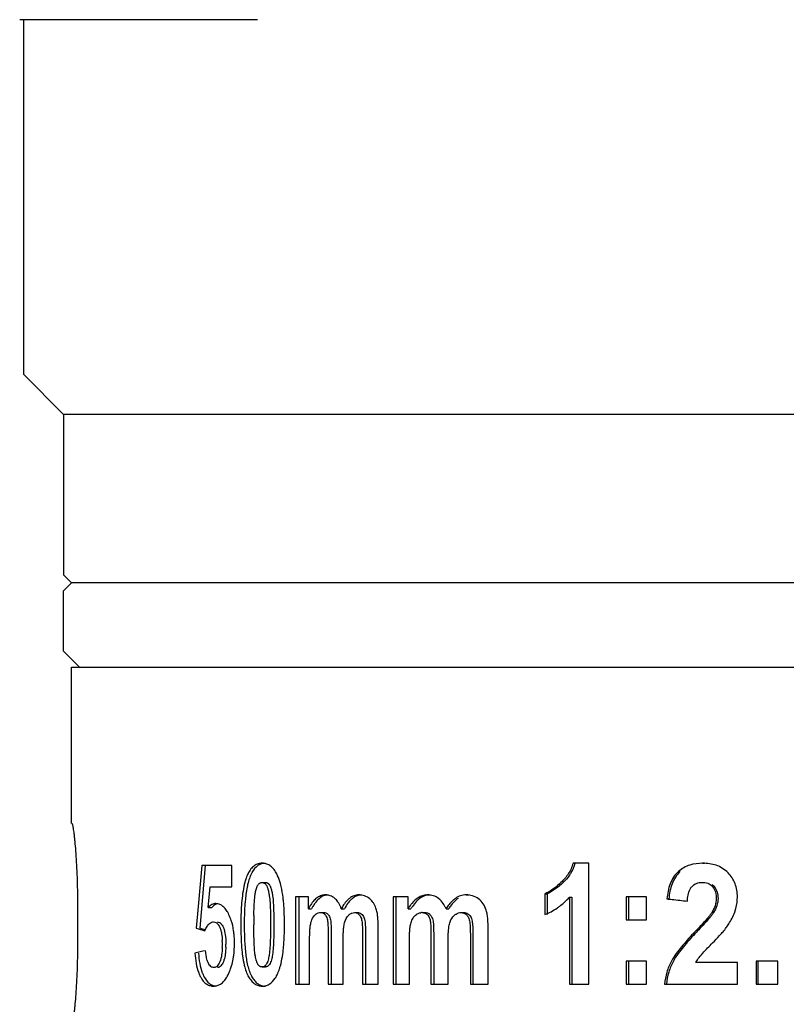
# Model space of a CAD drawing. Header units: millimetres. Extents: x 95 to 411, y 76 to 294.
# Tile 3 of 7: x 110 to 139, y 181 to 218. Entities that reach past the tile are written whole.
import ezdxf

# ---------------------------------------------------------------- set-up
doc = ezdxf.new("R2010")
doc.units = ezdxf.units.MM
doc.header["$LTSCALE"] = 23.1
doc.layers.add('C7122G-0JG_PBL1', color=7, linetype='CONTINUOUS')

msp = doc.modelspace()

# ---------------------------------------------------------------- linework, layer by layer
at = {"layer": 'C7122G-0JG_PBL1', "color": 7, "linetype": 'Continuous'}
for p, q in [((119.1526, 217.86395), (110.26205, 217.86395)), ((110.40104, 217.86395), (110.40104, 204.60303)), ((110.40104, 204.60303), (111.90104, 203.10303)), ((197.40104, 203.10303), (111.90104, 203.10303)), ((111.90104, 203.10303), (111.90104, 197.10303)), ((111.90104, 197.10303), (112.20104, 196.80303)), ((111.90104, 196.50303), (112.20104, 196.80303)), ((197.10104, 196.80303), (112.20104, 196.80303)), ((111.90104, 194.25303), (111.90104, 196.50303)), ((112.50104, 193.65303), (111.90104, 194.25303)), ((112.20104, 187.80303), (112.20104, 193.65303)), ((112.20107, 193.65303), (197.07634, 193.65303)), ((119.32392, 186.32145), (119.44875, 186.32145)), ((131.53739, 186.32145), (130.94954, 186.32145)), ((131.53739, 181.80303), (131.53739, 186.32145)), ((135.79373, 186.32145), (135.86036, 186.32145)), ((117.06617, 186.24164), (116.93117, 184.70325)), ((117.19898, 186.24164), (116.99489, 183.89955)), ((118.18811, 186.24164), (117.06617, 186.24164)), ((118.18811, 185.43434), (118.18811, 186.24164)), ((119.32392, 185.60624), (119.44875, 185.60624)), ((135.77435, 185.60624), (135.84105, 185.60624)), ((117.35503, 185.17957), (117.3767, 185.43434)), ((117.3767, 185.43434), (118.18811, 185.43434)), ((117.31182, 184.67002), (117.35503, 185.17957)), ((121.05777, 185.06292), (120.57439, 185.06292)), ((120.57439, 185.06292), (120.57439, 181.80303)), ((120.6948, 185.06292), (120.6948, 181.80303)), ((121.05777, 184.61783), (121.05777, 185.06292)), ((121.6929, 185.13659), (121.80936, 185.13659)), ((122.94198, 185.13659), (123.05402, 185.13659)), ((124.78333, 185.06292), (124.21985, 185.06292)), ((124.21985, 185.06292), (124.21985, 181.80303)), ((124.32738, 185.06292), (124.32738, 181.80303)), ((124.78333, 184.61783), (124.78333, 185.06292)), ((125.5189, 185.13659), (125.62184, 185.13659)), ((126.95125, 185.13659), (127.04913, 185.13659)), ((129.8939, 185.18263), (129.98138, 185.18263)), ((129.8939, 185.18263), (129.8939, 184.39989)), ((129.98138, 185.18263), (129.98138, 184.39989)), ((130.81381, 185.05371), (130.89805, 185.05371)), ((130.81381, 185.05371), (130.81381, 181.80303)), ((130.89805, 185.05371), (130.89805, 181.80303)), ((133.68963, 185.06292), (132.93885, 185.06292)), ((132.93885, 185.06292), (132.93885, 184.20037)), ((133.01557, 185.06292), (133.01557, 184.20037)), ((133.68963, 184.20037), (133.68963, 185.06292)), ((134.45735, 184.98925), (134.5287, 184.98925)), ((112.43491, 183.30303), (112.43491, 184.80303)), ((116.93117, 184.70325), (116.86136, 183.89955)), ((117.31182, 184.67002), (117.44376, 184.67002)), ((121.05777, 184.61783), (121.17648, 184.61783)), ((121.50864, 184.47663), (121.62575, 184.47663)), ((122.28508, 184.61783), (122.39945, 184.61783)), ((122.77405, 184.47663), (122.88668, 184.47663)), ((124.78333, 184.61783), (124.88887, 184.61783)), ((125.30604, 184.47663), (125.40973, 184.47663)), ((126.2002, 184.61783), (126.30074, 184.61783)), ((126.7597, 184.47663), (126.85825, 184.47663)), ((132.93885, 184.20037), (133.68963, 184.20037)), ((123.66718, 181.80303), (123.66718, 183.88727)), ((127.77508, 181.80303), (127.77508, 183.88727)), ((121.09939, 181.80303), (121.09939, 183.38693)), ((121.79442, 183.58952), (121.79442, 181.80303)), ((121.91053, 183.58952), (121.91053, 181.80303)), ((122.35117, 181.80303), (122.35117, 183.36851)), ((123.08003, 183.66626), (123.08003, 181.80303)), ((123.19159, 183.66626), (123.19159, 181.80303)), ((124.83169, 181.80303), (124.83169, 183.38693)), ((125.63601, 183.58952), (125.63601, 181.80303)), ((125.73853, 183.58952), (125.73853, 181.80303)), ((126.27598, 181.80303), (126.27598, 183.36851)), ((127.10849, 183.66626), (127.10849, 181.80303)), ((127.20582, 183.66626), (127.20582, 181.80303)), ((133.68963, 182.66558), (132.93885, 182.66558)), ((132.93885, 182.66558), (132.93885, 181.80303)), ((133.01557, 182.66558), (133.01557, 181.80303)), ((133.68963, 181.80303), (133.68963, 182.66558)), ((138.59883, 182.66558), (137.79824, 182.66558)), ((137.79824, 182.66558), (137.79824, 181.80303)), ((137.85779, 182.66558), (137.85779, 181.80303)), ((138.59883, 181.80303), (138.59883, 182.66558)), ((119.32392, 182.4415), (119.44875, 182.4415)), ((137.09189, 182.60419), (135.53664, 182.60419)), ((137.09189, 181.80303), (137.09189, 182.60419)), ((119.32392, 181.72629), (119.44875, 181.72629)), ((120.57439, 181.80303), (121.09939, 181.80303)), ((121.79442, 181.80303), (122.35117, 181.80303)), ((123.08003, 181.80303), (123.66718, 181.80303)), ((124.21985, 181.80303), (124.83169, 181.80303)), ((125.63601, 181.80303), (126.27598, 181.80303)), ((127.10849, 181.80303), (127.77508, 181.80303)), ((130.81381, 181.80303), (131.53739, 181.80303)), ((132.93885, 181.80303), (133.68963, 181.80303)), ((134.36769, 181.80303), (137.09189, 181.80303)), ((137.79824, 181.80303), (138.59883, 181.80303))]:
    msp.add_line(p, q, dxfattribs=at)
for centre, radius, start, end in [((129.52665, 186.76605), 1.57087, 329.634226, 343.558871), ((120.0418, 185.32082), 1.38579, 153.863276, 157.069171), ((84.12102, 184.80318), 28.31389, 359.999703, 1.245897), ((129.46125, 186.25804), 1.15917, 291.915516, 294.205416), ((135.80918, 185.13203), 0.47335, 33.094621, 42.151626), ((127.14209, 184.2919), 0.86997, 124.639426, 129.260245), ((128.7597, 186.88968), 2.75502, 316.586471, 318.209639), ((122.69452, 183.79207), 1.83325, 150.032487, 153.228255), ((122.44923, 183.93283), 1.55045, 147.430135, 150.010928), ((122.81604, 183.79358), 1.83509, 150.115517, 153.310027), ((126.31571, 183.71895), 1.77656, 146.178827, 149.604546), ((126.42328, 183.72096), 1.7773, 146.267596, 149.6933), ((125.30567, 184.10199), 0.37465, 89.944005, 98.121203), ((125.02216, 184.12324), 1.27747, 25.725942, 28.474355), ((124.88069, 184.05508), 1.4345, 23.09764, 25.725909), ((128.99114, 186.63323), 2.40889, 292.009608, 304.295497), ((116.63262, 183.6875), 1.61554, 21.555063, 25.984579), ((116.47057, 183.62375), 1.78969, 18.123439, 21.547139), ((131.39651, 184.03496), 12.7393, 178.93129, 180.015362), ((140.8632, 184.03614), 21.84807, 179.119335, 180.036192), ((121.51275, 184.26126), 0.21731, 42.500553, 50.571306), ((128.18591, 219.79203), 37.63663, 252.488826, 253.008812), ((128.18491, 219.23955), 37.06928, 252.43019, 252.768004), ((132.77752, 184.02382), 14.12032, 179.968656, 181.358706), ((144.33881, 175.1945), 12.30167, 135.970952, 136.358409), ((144.40702, 175.22421), 12.28141, 136.072284, 136.460995), ((114.71902, 183.30081), 3.11946, 359.946825, 2.452304), ((114.90672, 183.33742), 3.38419, 2.369473, 5.382364), ((114.38544, 183.31508), 3.90595, 359.973349, 2.38075), ((84.22267, 183.30178), 28.21224, 358.751858, 0.002542), ((127.86505, 134.22597), 49.97165, 102.306821, 102.776837), ((114.20238, 183.29584), 3.6361, 358.131996, 0.032712), ((114.31979, 183.29584), 3.64877, 358.137514, 0.032636), ((116.12932, 183.07979), 2.13525, 337.875279, 339.192549), ((116.02101, 183.12102), 2.25114, 339.19102, 341.72441), ((118.04655, 183.00445), 2.02905, 340.548773, 341.928052), ((116.88784, 182.72534), 1.29732, 329.468345, 331.164372), ((120.32925, 182.90602), 1.72434, 203.119704, 204.638941), ((120.45973, 182.90516), 1.72732, 203.046486, 204.564612), ((118.88762, 182.62991), 1.1064, 326.702796, 330.368468)]:
    msp.add_arc(centre, radius, start, end, dxfattribs=at)
for points, knots in [([(112.42822, 185.41881), (112.42465, 185.58248), (112.41496, 185.89898), (112.39292, 186.3528), (112.36566, 186.76109), (112.33941, 187.06727), (112.31746, 187.28071), (112.302, 187.41459), (112.28708, 187.52934), (112.27284, 187.62478), (112.25992, 187.69861), (112.24778, 187.75456), (112.23867, 187.78393), (112.23017, 187.80303), (112.22537, 187.80303)], [0, 0, 0, 0, 0.20472043, 0.39595544, 0.56816793, 0.71641773, 0.78021556, 0.83650207, 0.88489963, 0.92506641, 0.95674258, 0.97974366, 0.99400233, 1, 1, 1, 1]), ([(119.32392, 186.32145), (119.27425, 186.32145), (119.17118, 186.30795), (119.02362, 186.23454), (118.89414, 186.10443), (118.8281, 185.99309), (118.79771, 185.93129)], [0, 0, 0, 0, 0.2153305, 0.44306856, 0.70141248, 1, 1, 1, 1]), ([(119.38629, 186.31791), (119.34596, 186.31323), (119.2635, 186.29344), (119.09986, 186.20244), (119.00799, 186.08287), (118.95787, 185.99473)], [0, 0, 0, 0, 0.21927838, 0.45227627, 1, 1, 1, 1]), ([(119.85118, 185.96032), (119.81856, 186.01784), (119.74846, 186.12131), (119.61706, 186.24075), (119.47221, 186.30846), (119.37202, 186.32145), (119.32392, 186.32145)], [0, 0, 0, 0, 0.29583096, 0.55492747, 0.78475625, 1, 1, 1, 1]), ([(130.94954, 186.32145), (130.90778, 186.18086), (130.78718, 185.91618), (130.59937, 185.69579), (130.49767, 185.6001)], [0, 0, 0, 0, 0.51225482, 1, 1, 1, 1]), ([(135.79373, 186.32145), (135.63238, 186.32145), (135.38596, 186.2899), (135.08497, 186.15998), (134.94905, 186.06461), (134.88614, 186.01046)], [0, 0, 0, 0, 0.49493335, 0.74538575, 1, 1, 1, 1]), ([(136.74302, 185.96154), (136.68111, 186.02566), (136.54282, 186.13846), (136.22662, 186.28766), (135.96435, 186.32145), (135.79373, 186.32145)], [0, 0, 0, 0, 0.25690707, 0.50821615, 1, 1, 1, 1]), ([(118.95787, 185.99473), (118.9519, 185.98423), (118.92805, 185.94058), (118.90698, 185.89544), (118.89232, 185.86076)], [0, 0, 0, 0, 0.24285342, 1, 1, 1, 1]), ([(119.90488, 185.85484), (119.9007, 185.86398), (119.88391, 185.8997), (119.86569, 185.93474), (119.85118, 185.96032)], [0, 0, 0, 0, 0.25478137, 1, 1, 1, 1]), ([(130.88202, 185.97195), (130.86138, 185.9368), (130.77535, 185.80252), (130.66925, 185.68153), (130.58302, 185.6001)], [0, 0, 0, 0, 0.25576352, 1, 1, 1, 1]), ([(134.88614, 186.01046), (134.81695, 185.9509), (134.69437, 185.80802), (134.56989, 185.55359), (134.49297, 185.27645), (134.4662, 185.08546), (134.45735, 184.98925)], [0, 0, 0, 0, 0.24166674, 0.49066007, 0.74425141, 1, 1, 1, 1]), ([(134.95598, 186.01046), (134.88693, 185.95081), (134.76471, 185.80776), (134.64074, 185.55328), (134.56417, 185.27626), (134.53752, 185.08539), (134.5287, 184.98925)], [0, 0, 0, 0, 0.24168985, 0.49069705, 0.74427784, 1, 1, 1, 1]), ([(137.09189, 185.06906), (137.09189, 185.23422), (137.0398, 185.56519), (136.85463, 185.84595), (136.74302, 185.96154)], [0, 0, 0, 0, 0.5068708, 1, 1, 1, 1]), ([(118.69049, 185.64553), (118.68595, 185.62969), (118.6682, 185.56524), (118.65294, 185.50011), (118.64256, 185.45082)], [0, 0, 0, 0, 0.24647829, 1, 1, 1, 1]), ([(118.76552, 185.86076), (118.75831, 185.84376), (118.72995, 185.77323), (118.70635, 185.70084), (118.69049, 185.64553)], [0, 0, 0, 0, 0.24293977, 1, 1, 1, 1]), ([(118.80356, 185.59442), (118.7889, 185.53865), (118.7363, 185.30747), (118.70667, 185.07167), (118.69082, 184.89308)], [0, 0, 0, 0, 0.24335336, 1, 1, 1, 1]), ([(118.89232, 185.86076), (118.88351, 185.8399), (118.84904, 185.75282), (118.8216, 185.66307), (118.80356, 185.59442)], [0, 0, 0, 0, 0.24180857, 1, 1, 1, 1]), ([(119.1684, 185.50569), (119.17461, 185.51503), (119.19854, 185.54783), (119.22979, 185.57631), (119.25606, 185.5897)], [0, 0, 0, 0, 0.27557103, 1, 1, 1, 1]), ([(119.25606, 185.5897), (119.26146, 185.59245), (119.28288, 185.60194), (119.30658, 185.60624), (119.32392, 185.60624)], [0, 0, 0, 0, 0.25911982, 1, 1, 1, 1]), ([(119.32392, 185.60624), (119.35267, 185.60624), (119.41727, 185.58474), (119.45949, 185.53408), (119.47891, 185.50494)], [0, 0, 0, 0, 0.45084212, 1, 1, 1, 1]), ([(119.44875, 185.60624), (119.45617, 185.60624), (119.48706, 185.604), (119.51674, 185.59102), (119.53592, 185.57752)], [0, 0, 0, 0, 0.24050879, 1, 1, 1, 1]), ([(119.53592, 185.57752), (119.54218, 185.57311), (119.56807, 185.55237), (119.58912, 185.52613), (119.60319, 185.50494)], [0, 0, 0, 0, 0.23155922, 1, 1, 1, 1]), ([(120.03601, 185.45184), (120.0278, 185.48752), (119.99363, 185.62466), (119.94851, 185.75958), (119.90488, 185.85484)], [0, 0, 0, 0, 0.25894511, 1, 1, 1, 1]), ([(130.49767, 185.6001), (130.4124, 185.51987), (130.23707, 185.36996), (130.03982, 185.24718), (129.93652, 185.20078)], [0, 0, 0, 0, 0.50831995, 1, 1, 1, 1]), ([(130.58302, 185.6001), (130.49228, 185.51442), (130.30553, 185.35512), (130.09293, 185.22763), (129.98138, 185.18263)], [0, 0, 0, 0, 0.50920869, 1, 1, 1, 1]), ([(135.38775, 185.44357), (135.43544, 185.49826), (135.55777, 185.58526), (135.70362, 185.60624), (135.77435, 185.60624)], [0, 0, 0, 0, 0.50640838, 1, 1, 1, 1]), ([(135.77435, 185.60624), (135.84444, 185.60624), (135.98897, 185.58701), (136.11175, 185.50304), (136.16011, 185.44969)], [0, 0, 0, 0, 0.49328711, 1, 1, 1, 1]), ([(118.64256, 185.45082), (118.59412, 185.22083), (118.54171, 184.74668), (118.52957, 184.27166), (118.52957, 184.03154)], [0, 0, 0, 0, 0.49465771, 1, 1, 1, 1]), ([(119.06272, 185.14943), (119.07025, 185.20149), (119.08802, 185.30196), (119.11667, 185.4006), (119.13646, 185.44591)], [0, 0, 0, 0, 0.51547352, 1, 1, 1, 1]), ([(119.13646, 185.44591), (119.13881, 185.4513), (119.1482, 185.47186), (119.15913, 185.49177), (119.1684, 185.50569)], [0, 0, 0, 0, 0.26010666, 1, 1, 1, 1]), ([(119.47891, 185.50494), (119.48478, 185.49613), (119.5074, 185.45676), (119.52309, 185.41389), (119.53354, 185.38077)], [0, 0, 0, 0, 0.23352257, 1, 1, 1, 1]), ([(119.53354, 185.38077), (119.53704, 185.36968), (119.55047, 185.32425), (119.56128, 185.27808), (119.56857, 185.24309)], [0, 0, 0, 0, 0.24540425, 1, 1, 1, 1]), ([(119.60319, 185.50494), (119.62564, 185.47112), (119.65721, 185.39063), (119.67835, 185.30834), (119.68791, 185.2648)], [0, 0, 0, 0, 0.47662065, 1, 1, 1, 1]), ([(120.12308, 184.89295), (120.11842, 184.94047), (120.09782, 185.12792), (120.06761, 185.31457), (120.03601, 185.45184)], [0, 0, 0, 0, 0.25317037, 1, 1, 1, 1]), ([(135.2227, 184.9033), (135.2269, 184.98012), (135.24314, 185.13222), (135.28812, 185.2808), (135.32329, 185.34801)], [0, 0, 0, 0, 0.50351596, 1, 1, 1, 1]), ([(136.20574, 185.39049), (136.25973, 185.30772), (136.2966, 185.17325), (136.30212, 185.04132), (136.30212, 185.00767)], [0, 0, 0, 0, 0.74595987, 1, 1, 1, 1]), ([(136.22544, 185.44969), (136.27741, 185.39215), (136.35184, 185.24617), (136.36696, 185.08751), (136.36696, 185.00767)], [0, 0, 0, 0, 0.49266207, 1, 1, 1, 1]), ([(118.69082, 184.89308), (118.68626, 184.84171), (118.67031, 184.63518), (118.66237, 184.42809), (118.65942, 184.27257)], [0, 0, 0, 0, 0.24901692, 1, 1, 1, 1]), ([(119.59272, 185.10858), (119.60652, 185.01968), (119.62111, 184.83922), (119.63661, 184.477), (119.6389, 184.20424), (119.6389, 184.02233)], [0, 0, 0, 0, 0.2480813, 0.49838549, 1, 1, 1, 1]), ([(119.7166, 185.10858), (119.73035, 185.01967), (119.74489, 184.83921), (119.76033, 184.47699), (119.76262, 184.20423), (119.76262, 184.02233)], [0, 0, 0, 0, 0.24809456, 0.49839671, 1, 1, 1, 1]), ([(120.16069, 184.02233), (120.16069, 184.09516), (120.15814, 184.38566), (120.14434, 184.67628), (120.12308, 184.89295)], [0, 0, 0, 0, 0.25066026, 1, 1, 1, 1]), ([(121.6929, 185.13659), (121.64114, 185.13659), (121.53415, 185.12047), (121.38449, 185.04421), (121.25155, 184.92259), (121.17754, 184.82209), (121.14261, 184.76747)], [0, 0, 0, 0, 0.22468142, 0.46080958, 0.71856467, 1, 1, 1, 1]), ([(121.33321, 184.86971), (121.32344, 184.85729), (121.28438, 184.80541), (121.24947, 184.75048), (121.22496, 184.70792)], [0, 0, 0, 0, 0.24342533, 1, 1, 1, 1]), ([(121.68246, 185.12058), (121.61608, 185.10338), (121.4827, 185.03612), (121.38066, 184.92999), (121.33321, 184.86971)], [0, 0, 0, 0, 0.47199919, 1, 1, 1, 1]), ([(122.0404, 185.00767), (121.99104, 185.05055), (121.88027, 185.11738), (121.75318, 185.13659), (121.6929, 185.13659)], [0, 0, 0, 0, 0.52030465, 1, 1, 1, 1]), ([(122.18668, 184.82725), (122.1762, 184.84483), (122.13446, 184.91019), (122.08353, 184.9702), (122.0404, 185.00767)], [0, 0, 0, 0, 0.26371467, 1, 1, 1, 1]), ([(122.57852, 184.88695), (122.56161, 184.86715), (122.49451, 184.7826), (122.43796, 184.69005), (122.39945, 184.61783)], [0, 0, 0, 0, 0.24130827, 1, 1, 1, 1]), ([(122.58901, 185.00767), (122.57163, 184.99401), (122.50181, 184.93373), (122.44202, 184.86252), (122.4011, 184.80568)], [0, 0, 0, 0, 0.23986253, 1, 1, 1, 1]), ([(122.7023, 185.00767), (122.69129, 184.99898), (122.64704, 184.96193), (122.60687, 184.92016), (122.57852, 184.88695)], [0, 0, 0, 0, 0.24316813, 1, 1, 1, 1]), ([(122.94198, 185.13659), (122.88029, 185.13659), (122.75189, 185.11447), (122.64047, 185.0481), (122.58901, 185.00767)], [0, 0, 0, 0, 0.48526246, 1, 1, 1, 1]), ([(122.99504, 185.13341), (122.94326, 185.12776), (122.83777, 185.09953), (122.74565, 185.04185), (122.7023, 185.00767)], [0, 0, 0, 0, 0.48553696, 1, 1, 1, 1]), ([(123.35213, 184.98925), (123.2944, 185.03955), (123.16256, 185.11616), (123.01318, 185.13659), (122.94198, 185.13659)], [0, 0, 0, 0, 0.51814603, 1, 1, 1, 1]), ([(123.48247, 184.83725), (123.473, 184.8519), (123.43493, 184.90688), (123.38939, 184.95679), (123.35213, 184.98925)], [0, 0, 0, 0, 0.26086628, 1, 1, 1, 1]), ([(123.6046, 184.56171), (123.5972, 184.58676), (123.56608, 184.68243), (123.52292, 184.77466), (123.48247, 184.83725)], [0, 0, 0, 0, 0.25957018, 1, 1, 1, 1]), ([(125.5189, 185.13659), (125.46413, 185.13659), (125.35268, 185.12343), (125.13532, 185.0378), (125.00047, 184.91422), (124.92387, 184.82119)], [0, 0, 0, 0, 0.23670732, 0.47914512, 1, 1, 1, 1]), ([(125.15457, 184.95183), (125.13498, 184.93474), (125.05703, 184.86081), (124.99043, 184.77552), (124.94521, 184.70792)], [0, 0, 0, 0, 0.24219036, 1, 1, 1, 1]), ([(125.55503, 185.13335), (125.48323, 185.12632), (125.33689, 185.08662), (125.21204, 185.00197), (125.15457, 184.95183)], [0, 0, 0, 0, 0.48609789, 1, 1, 1, 1]), ([(125.91921, 185.00767), (125.86109, 185.05158), (125.73153, 185.11821), (125.58818, 185.13659), (125.5189, 185.13659)], [0, 0, 0, 0, 0.51253217, 1, 1, 1, 1]), ([(126.1451, 184.73229), (126.13015, 184.75982), (126.06939, 184.8622), (125.98932, 184.9547), (125.91921, 185.00767)], [0, 0, 0, 0, 0.26279886, 1, 1, 1, 1]), ([(126.54828, 185.00767), (126.51374, 184.98393), (126.37714, 184.87366), (126.26982, 184.73124), (126.2002, 184.61783)], [0, 0, 0, 0, 0.23952495, 1, 1, 1, 1]), ([(126.59153, 184.96551), (126.57323, 184.95057), (126.5005, 184.88647), (126.43671, 184.81267), (126.39278, 184.75406)], [0, 0, 0, 0, 0.24387316, 1, 1, 1, 1]), ([(126.95125, 185.13659), (126.88112, 185.13659), (126.73722, 185.1152), (126.60812, 185.04878), (126.54828, 185.00767)], [0, 0, 0, 0, 0.49133867, 1, 1, 1, 1]), ([(127.41784, 184.98925), (127.35077, 185.04071), (127.19886, 185.11694), (127.0321, 185.13659), (126.95125, 185.13659)], [0, 0, 0, 0, 0.51112707, 1, 1, 1, 1]), ([(127.7042, 184.56171), (127.67559, 184.64726), (127.60317, 184.80737), (127.48391, 184.93855), (127.41784, 184.98925)], [0, 0, 0, 0, 0.51995853, 1, 1, 1, 1]), ([(130.34846, 184.64314), (130.38528, 184.66826), (130.53213, 184.7745), (130.66708, 184.89702), (130.76099, 184.99626)], [0, 0, 0, 0, 0.24598158, 1, 1, 1, 1]), ([(134.45735, 184.98925), (134.52087, 184.98208), (134.77597, 184.95332), (135.0311, 184.92471), (135.2227, 184.9033)], [0, 0, 0, 0, 0.24900073, 1, 1, 1, 1]), ([(136.30212, 185.00767), (136.30212, 184.9142), (136.2691, 184.72777), (136.18678, 184.55965), (136.13899, 184.48094)], [0, 0, 0, 0, 0.50372235, 1, 1, 1, 1]), ([(136.36696, 185.00767), (136.36696, 184.91424), (136.33409, 184.72788), (136.25205, 184.5597), (136.2044, 184.48094)], [0, 0, 0, 0, 0.50370503, 1, 1, 1, 1]), ([(136.99065, 184.48891), (137.00752, 184.53497), (137.06709, 184.72278), (137.09189, 184.92122), (137.09189, 185.06906)], [0, 0, 0, 0, 0.24912865, 1, 1, 1, 1]), ([(117.59775, 184.81429), (117.5469, 184.81429), (117.43702, 184.78388), (117.35207, 184.71204), (117.31182, 184.67002)], [0, 0, 0, 0, 0.46634425, 1, 1, 1, 1]), ([(117.66641, 184.80774), (117.64654, 184.80354), (117.56207, 184.77663), (117.49056, 184.71904), (117.44376, 184.67002)], [0, 0, 0, 0, 0.23055345, 1, 1, 1, 1]), ([(118.03707, 184.48542), (118.00824, 184.53536), (117.94814, 184.62562), (117.84022, 184.73392), (117.72167, 184.8002), (117.63755, 184.81429), (117.59775, 184.81429)], [0, 0, 0, 0, 0.30140939, 0.56401508, 0.79197889, 1, 1, 1, 1]), ([(121.34926, 184.42635), (121.35488, 184.4302), (121.37713, 184.44446), (121.40129, 184.45579), (121.41986, 184.46212)], [0, 0, 0, 0, 0.25755356, 1, 1, 1, 1]), ([(121.50864, 184.47663), (121.53314, 184.47663), (121.58433, 184.47032), (121.63049, 184.44574), (121.65077, 184.42911)], [0, 0, 0, 0, 0.48302069, 1, 1, 1, 1]), ([(121.62575, 184.47663), (121.65453, 184.47663), (121.71602, 184.46762), (121.76805, 184.43151), (121.7895, 184.40807)], [0, 0, 0, 0, 0.47529582, 1, 1, 1, 1]), ([(122.4011, 184.80568), (122.39058, 184.79106), (122.34875, 184.73045), (122.31132, 184.66687), (122.28508, 184.61783)], [0, 0, 0, 0, 0.2446451, 1, 1, 1, 1]), ([(122.65033, 184.44605), (122.66011, 184.45109), (122.69909, 184.46863), (122.74234, 184.47663), (122.77405, 184.47663)], [0, 0, 0, 0, 0.25755402, 1, 1, 1, 1]), ([(122.77405, 184.47663), (122.78591, 184.47663), (122.83457, 184.47387), (122.88263, 184.4558), (122.91272, 184.43451)], [0, 0, 0, 0, 0.24356706, 1, 1, 1, 1]), ([(122.88668, 184.47663), (122.91056, 184.47663), (122.96003, 184.47058), (123.05927, 184.42232), (123.10795, 184.34593), (123.131, 184.29157)], [0, 0, 0, 0, 0.22087555, 0.45378652, 1, 1, 1, 1]), ([(123.66718, 183.88727), (123.66718, 184.00127), (123.66338, 184.17216), (123.64112, 184.39742), (123.62036, 184.50832), (123.6046, 184.56171)], [0, 0, 0, 0, 0.50365359, 0.75407968, 1, 1, 1, 1]), ([(125.12157, 184.42635), (125.13186, 184.43244), (125.173, 184.4543), (125.21849, 184.46795), (125.25274, 184.47288)], [0, 0, 0, 0, 0.25670913, 1, 1, 1, 1]), ([(125.40973, 184.47663), (125.44288, 184.47663), (125.51198, 184.46812), (125.57336, 184.43227), (125.59892, 184.40807)], [0, 0, 0, 0, 0.48499964, 1, 1, 1, 1]), ([(125.41355, 184.45888), (125.4209, 184.45618), (125.45076, 184.44363), (125.47805, 184.42491), (125.4959, 184.40807)], [0, 0, 0, 0, 0.24194331, 1, 1, 1, 1]), ([(126.54669, 184.404), (126.55579, 184.41062), (126.59215, 184.43512), (126.63262, 184.45376), (126.66389, 184.46294)], [0, 0, 0, 0, 0.25663087, 1, 1, 1, 1]), ([(126.85825, 184.47663), (126.91296, 184.47663), (127.03463, 184.44787), (127.10982, 184.34748), (127.13683, 184.29157)], [0, 0, 0, 0, 0.46840401, 1, 1, 1, 1]), ([(126.86882, 184.4584), (126.90488, 184.44518), (126.97544, 184.39952), (127.02065, 184.32996), (127.03926, 184.29157)], [0, 0, 0, 0, 0.47381128, 1, 1, 1, 1]), ([(127.77508, 183.88727), (127.77508, 184.00129), (127.77076, 184.17234), (127.74555, 184.39773), (127.72196, 184.50861), (127.7042, 184.56171)], [0, 0, 0, 0, 0.50277354, 0.75311157, 1, 1, 1, 1]), ([(136.13899, 184.48094), (136.11753, 184.44558), (136.06869, 184.3789), (135.96508, 184.25163), (135.82937, 184.09895), (135.66293, 183.92018), (135.55047, 183.8028), (135.49406, 183.74444)], [0, 0, 0, 0, 0.12660522, 0.25231714, 0.50244802, 0.75157347, 1, 1, 1, 1]), ([(136.2044, 184.48094), (136.18303, 184.4456), (136.13439, 184.37894), (136.03116, 184.25169), (135.89592, 184.099), (135.73006, 183.92021), (135.61797, 183.80281), (135.56175, 183.74444)], [0, 0, 0, 0, 0.12660299, 0.25231422, 0.5024451, 0.75157158, 1, 1, 1, 1]), ([(136.677, 183.91443), (136.70843, 183.95863), (136.83089, 184.13944), (136.93416, 184.33467), (136.99065, 184.48891)], [0, 0, 0, 0, 0.24820873, 1, 1, 1, 1]), ([(117.36122, 184.06705), (117.36653, 184.07162), (117.38725, 184.08834), (117.41033, 184.10228), (117.42835, 184.11006)], [0, 0, 0, 0, 0.26297707, 1, 1, 1, 1]), ([(117.42835, 184.11006), (117.43475, 184.11282), (117.46013, 184.12239), (117.48748, 184.1267), (117.50761, 184.1267)], [0, 0, 0, 0, 0.25716476, 1, 1, 1, 1]), ([(117.50761, 184.1267), (117.53839, 184.1267), (117.60731, 184.10858), (117.65757, 184.05935), (117.68026, 184.03003)], [0, 0, 0, 0, 0.45355681, 1, 1, 1, 1]), ([(117.63886, 184.1267), (117.66953, 184.1267), (117.73824, 184.10856), (117.78824, 184.05938), (117.81083, 184.03012)], [0, 0, 0, 0, 0.45337768, 1, 1, 1, 1]), ([(118.27599, 183.65486), (118.27161, 183.70103), (118.25077, 183.8786), (118.21273, 184.05461), (118.17146, 184.18046)], [0, 0, 0, 0, 0.25934593, 1, 1, 1, 1]), ([(121.14108, 184.05917), (121.14752, 184.08973), (121.17548, 184.2003), (121.22794, 184.30748), (121.28403, 184.36886)], [0, 0, 0, 0, 0.27304246, 1, 1, 1, 1]), ([(121.28403, 184.36886), (121.2891, 184.37441), (121.30919, 184.39534), (121.33153, 184.41419), (121.34926, 184.42635)], [0, 0, 0, 0, 0.25902387, 1, 1, 1, 1]), ([(121.67297, 184.40807), (121.68453, 184.39548), (121.72967, 184.33455), (121.75299, 184.26043), (121.76509, 184.20344)], [0, 0, 0, 0, 0.22685147, 1, 1, 1, 1]), ([(121.7895, 184.40807), (121.80103, 184.39546), (121.84604, 184.33449), (121.86925, 184.2604), (121.88129, 184.20344)], [0, 0, 0, 0, 0.22690286, 1, 1, 1, 1]), ([(121.89391, 184.11487), (121.90256, 184.02779), (121.90884, 183.85244), (121.91053, 183.67725), (121.91053, 183.58952)], [0, 0, 0, 0, 0.4993938, 1, 1, 1, 1]), ([(122.39644, 184.04121), (122.40344, 184.07293), (122.43381, 184.18896), (122.48772, 184.30298), (122.5482, 184.36685)], [0, 0, 0, 0, 0.2697011, 1, 1, 1, 1]), ([(122.91272, 184.43451), (122.92393, 184.42657), (122.96976, 184.38756), (123.00116, 184.33403), (123.01923, 184.29157)], [0, 0, 0, 0, 0.2294296, 1, 1, 1, 1]), ([(123.01923, 184.29157), (123.03075, 184.26449), (123.04578, 184.20604), (123.05502, 184.14695), (123.05885, 184.11676)], [0, 0, 0, 0, 0.49160301, 1, 1, 1, 1]), ([(123.14221, 184.26052), (123.14581, 184.24891), (123.15844, 184.20106), (123.16606, 184.15206), (123.17069, 184.11505)], [0, 0, 0, 0, 0.24581747, 1, 1, 1, 1]), ([(123.17069, 184.11505), (123.17998, 184.04086), (123.18936, 183.89111), (123.19159, 183.74132), (123.19159, 183.66626)], [0, 0, 0, 0, 0.49905501, 1, 1, 1, 1]), ([(124.88012, 184.05917), (124.89485, 184.11935), (124.93367, 184.2325), (125.00496, 184.33015), (125.04597, 184.36886)], [0, 0, 0, 0, 0.52349595, 1, 1, 1, 1]), ([(125.04597, 184.36886), (125.05187, 184.37443), (125.07545, 184.39561), (125.10128, 184.41434), (125.12157, 184.42635)], [0, 0, 0, 0, 0.25599412, 1, 1, 1, 1]), ([(125.4959, 184.40807), (125.50906, 184.39565), (125.55997, 184.33651), (125.58806, 184.26117), (125.60218, 184.20344)], [0, 0, 0, 0, 0.23342532, 1, 1, 1, 1]), ([(125.59892, 184.40807), (125.60662, 184.40077), (125.63713, 184.36819), (125.65986, 184.32891), (125.67352, 184.29785)], [0, 0, 0, 0, 0.23819683, 1, 1, 1, 1]), ([(125.71937, 184.11487), (125.72934, 184.02789), (125.7366, 183.85246), (125.73853, 183.67725), (125.73853, 183.58952)], [0, 0, 0, 0, 0.4995024, 1, 1, 1, 1]), ([(126.32786, 184.04121), (126.3359, 184.07303), (126.37125, 184.19127), (126.4347, 184.30509), (126.50161, 184.36685)], [0, 0, 0, 0, 0.26494307, 1, 1, 1, 1]), ([(127.03926, 184.29157), (127.05225, 184.26478), (127.06947, 184.20633), (127.08001, 184.14699), (127.08437, 184.11676)], [0, 0, 0, 0, 0.49356203, 1, 1, 1, 1]), ([(127.13683, 184.29157), (127.1499, 184.26451), (127.16715, 184.20548), (127.17768, 184.14557), (127.18203, 184.11505)], [0, 0, 0, 0, 0.49359584, 1, 1, 1, 1]), ([(127.18203, 184.11505), (127.19259, 184.04097), (127.20329, 183.89117), (127.20582, 183.74132), (127.20582, 183.66626)], [0, 0, 0, 0, 0.49925234, 1, 1, 1, 1]), ([(117.18756, 183.79826), (117.21034, 183.85163), (117.25754, 183.94814), (117.32386, 184.03493), (117.36122, 184.06705)], [0, 0, 0, 0, 0.54082427, 1, 1, 1, 1]), ([(117.68026, 184.03003), (117.68641, 184.02209), (117.7115, 183.98688), (117.73155, 183.94829), (117.74496, 183.91797)], [0, 0, 0, 0, 0.23257255, 1, 1, 1, 1]), ([(117.74496, 183.91797), (117.75003, 183.90651), (117.76995, 183.85763), (117.78472, 183.80676), (117.79397, 183.7676)], [0, 0, 0, 0, 0.23740693, 1, 1, 1, 1]), ([(117.79397, 183.7676), (117.80022, 183.74114), (117.82212, 183.63115), (117.83191, 183.51908), (117.83562, 183.43428)], [0, 0, 0, 0, 0.24263024, 1, 1, 1, 1]), ([(117.81083, 184.03012), (117.81697, 184.02216), (117.842, 183.98692), (117.862, 183.9483), (117.87537, 183.91797)], [0, 0, 0, 0, 0.23256727, 1, 1, 1, 1]), ([(117.87537, 183.91797), (117.88042, 183.90652), (117.90026, 183.85766), (117.91497, 183.80684), (117.92418, 183.76772)], [0, 0, 0, 0, 0.23746179, 1, 1, 1, 1]), ([(117.92418, 183.76772), (117.93292, 183.73057), (117.96146, 183.57546), (117.96856, 183.41726), (117.96856, 183.29791)], [0, 0, 0, 0, 0.24230182, 1, 1, 1, 1]), ([(118.52957, 184.03154), (118.52957, 183.94344), (118.53258, 183.59246), (118.54848, 183.2411), (118.57702, 182.97972)], [0, 0, 0, 0, 0.25099042, 1, 1, 1, 1]), ([(119.03492, 183.16778), (119.02568, 183.30983), (119.01712, 183.59478), (119.01513, 183.87972), (119.01513, 184.02233)], [0, 0, 0, 0, 0.49954091, 1, 1, 1, 1]), ([(119.6389, 184.02233), (119.6389, 183.83416), (119.63603, 183.55202), (119.61845, 183.17738), (119.60197, 182.99096), (119.5881, 182.89897)], [0, 0, 0, 0, 0.50170896, 0.75196591, 1, 1, 1, 1]), ([(119.76262, 184.02233), (119.76262, 183.83416), (119.75975, 183.55203), (119.74224, 183.1774), (119.72582, 182.99097), (119.712, 182.89897)], [0, 0, 0, 0, 0.5016971, 0.75195235, 1, 1, 1, 1]), ([(120.1229, 183.15099), (120.13001, 183.22306), (120.15347, 183.51295), (120.16069, 183.80396), (120.16069, 184.02233)], [0, 0, 0, 0, 0.24903216, 1, 1, 1, 1]), ([(121.09939, 183.38693), (121.09939, 183.4999), (121.10159, 183.66925), (121.11587, 183.89355), (121.12963, 184.00482), (121.14108, 184.05917)], [0, 0, 0, 0, 0.5025369, 0.75292795, 1, 1, 1, 1]), ([(122.35117, 183.36851), (122.35117, 183.48158), (122.35364, 183.65111), (122.36935, 183.87561), (122.38445, 183.98687), (122.39644, 184.04121)], [0, 0, 0, 0, 0.50241349, 0.75275002, 1, 1, 1, 1]), ([(124.83169, 183.38693), (124.83169, 183.4999), (124.83426, 183.66935), (124.85085, 183.89373), (124.86688, 184.00504), (124.88012, 184.05917)], [0, 0, 0, 0, 0.50202422, 0.75234397, 1, 1, 1, 1]), ([(126.27598, 183.36851), (126.27598, 183.48159), (126.27882, 183.65121), (126.29683, 183.87579), (126.31418, 183.98707), (126.32786, 184.04121)], [0, 0, 0, 0, 0.50188132, 0.75215175, 1, 1, 1, 1]), ([(136.16294, 183.34082), (136.2527, 183.43202), (136.38644, 183.57022), (136.55791, 183.76154), (136.6395, 183.86172), (136.677, 183.91443)], [0, 0, 0, 0, 0.49798511, 0.74821353, 1, 1, 1, 1]), ([(135.43645, 183.68444), (135.28713, 183.52786), (135.06829, 183.28659), (134.80067, 182.94335), (134.68005, 182.75992), (134.62784, 182.6632)], [0, 0, 0, 0, 0.49718727, 0.74741381, 1, 1, 1, 1]), ([(135.50415, 183.68424), (135.35535, 183.52764), (135.13729, 183.28636), (134.8707, 182.94318), (134.75058, 182.75985), (134.69859, 182.6632)], [0, 0, 0, 0, 0.49718883, 0.74741671, 1, 1, 1, 1]), ([(117.24828, 182.78509), (117.24359, 182.80616), (117.22663, 182.89343), (117.21774, 182.98211), (117.21375, 183.04928)], [0, 0, 0, 0, 0.24287385, 1, 1, 1, 1]), ([(117.83655, 183.17731), (117.83337, 183.08163), (117.81953, 182.89835), (117.7786, 182.71685), (117.74452, 182.63565)], [0, 0, 0, 0, 0.52087284, 1, 1, 1, 1]), ([(118.23971, 182.73086), (118.24861, 182.77784), (118.27976, 182.97046), (118.29139, 183.16601), (118.29139, 183.31326)], [0, 0, 0, 0, 0.24511139, 1, 1, 1, 1]), ([(118.68642, 183.17399), (118.69944, 183.00819), (118.72636, 182.76255), (118.79288, 182.44726), (118.8407, 182.29842), (118.87027, 182.22896)], [0, 0, 0, 0, 0.51648131, 0.7655475, 1, 1, 1, 1]), ([(112.22537, 180.30303), (112.23017, 180.30303), (112.23867, 180.32214), (112.24778, 180.3515), (112.25992, 180.40745), (112.27284, 180.48128), (112.28708, 180.57672), (112.302, 180.69147), (112.31746, 180.82535), (112.33941, 181.03879), (112.36566, 181.34497), (112.39292, 181.75326), (112.41496, 182.20708), (112.42465, 182.52358), (112.42822, 182.68725)], [0, 0, 0, 0, 0.00599767, 0.02025634, 0.04325742, 0.07493359, 0.11510037, 0.16349793, 0.21978444, 0.28358227, 0.43183207, 0.60404456, 0.79527957, 1, 1, 1, 1]), ([(116.8136, 182.96026), (116.82133, 182.83009), (116.84793, 182.58163), (116.91017, 182.33844), (116.95254, 182.22726)], [0, 0, 0, 0, 0.52290612, 1, 1, 1, 1]), ([(116.9473, 182.96026), (116.95501, 182.8301), (116.98152, 182.5816), (117.04355, 182.33833), (117.08582, 182.22707)], [0, 0, 0, 0, 0.52279164, 1, 1, 1, 1]), ([(117.28642, 182.65521), (117.28258, 182.66535), (117.2675, 182.70791), (117.25575, 182.75161), (117.24828, 182.78509)], [0, 0, 0, 0, 0.24009187, 1, 1, 1, 1]), ([(117.31736, 182.585), (117.31454, 182.59051), (117.30323, 182.61346), (117.29328, 182.63707), (117.28642, 182.65521)], [0, 0, 0, 0, 0.24166494, 1, 1, 1, 1]), ([(117.74452, 182.63565), (117.73123, 182.60399), (117.70317, 182.54618), (117.65032, 182.47398), (117.58821, 182.42719), (117.54124, 182.41695), (117.51959, 182.41695)], [0, 0, 0, 0, 0.31103131, 0.57988219, 0.803899, 1, 1, 1, 1]), ([(117.87493, 182.63565), (117.86731, 182.61744), (117.83821, 182.55391), (117.79881, 182.49276), (117.76038, 182.46013)], [0, 0, 0, 0, 0.28132032, 1, 1, 1, 1]), ([(117.95146, 182.96337), (117.94807, 182.93394), (117.93276, 182.82277), (117.90685, 182.71196), (117.87493, 182.63565)], [0, 0, 0, 0, 0.26369938, 1, 1, 1, 1]), ([(118.1586, 182.41509), (118.16688, 182.44013), (118.19921, 182.54395), (118.22439, 182.64996), (118.23971, 182.73086)], [0, 0, 0, 0, 0.24262501, 1, 1, 1, 1]), ([(118.57702, 182.97972), (118.58143, 182.93937), (118.60049, 182.78078), (118.62713, 182.62287), (118.65482, 182.50697)], [0, 0, 0, 0, 0.25408486, 1, 1, 1, 1]), ([(119.11224, 182.67129), (119.10905, 182.68208), (119.09676, 182.72618), (119.0868, 182.77089), (119.08007, 182.80476)], [0, 0, 0, 0, 0.24570454, 1, 1, 1, 1]), ([(119.14047, 182.59159), (119.13775, 182.59789), (119.12713, 182.62401), (119.11831, 182.65084), (119.11224, 182.67129)], [0, 0, 0, 0, 0.2432766, 1, 1, 1, 1]), ([(119.53281, 182.65311), (119.5293, 182.64273), (119.5152, 182.60377), (119.49744, 182.56574), (119.48029, 182.54049)], [0, 0, 0, 0, 0.26413493, 1, 1, 1, 1]), ([(119.5881, 182.89897), (119.58489, 182.87768), (119.57123, 182.79479), (119.55282, 182.71234), (119.53281, 182.65311)], [0, 0, 0, 0, 0.25612371, 1, 1, 1, 1]), ([(119.712, 182.89897), (119.70221, 182.83381), (119.68439, 182.73802), (119.64643, 182.61833), (119.6205, 182.56403), (119.60457, 182.54049)], [0, 0, 0, 0, 0.52499226, 0.7734468, 1, 1, 1, 1]), ([(119.9755, 182.37502), (119.98746, 182.41164), (120.03243, 182.56327), (120.06378, 182.71867), (120.08276, 182.83673)], [0, 0, 0, 0, 0.24365547, 1, 1, 1, 1]), ([(134.62784, 182.6632), (134.55688, 182.53173), (134.43911, 182.25216), (134.38133, 181.95414), (134.36769, 181.80303)], [0, 0, 0, 0, 0.49613317, 1, 1, 1, 1]), ([(134.69859, 182.6632), (134.62785, 182.53167), (134.5105, 182.25203), (134.45295, 181.95409), (134.43937, 181.80303)], [0, 0, 0, 0, 0.49615354, 1, 1, 1, 1]), ([(135.53664, 182.60419), (135.54749, 182.62573), (135.59353, 182.70955), (135.64962, 182.78756), (135.69479, 182.84292)], [0, 0, 0, 0, 0.25233091, 1, 1, 1, 1]), ([(117.3779, 182.49157), (117.37226, 182.49817), (117.34925, 182.5274), (117.33033, 182.55965), (117.31736, 182.585)], [0, 0, 0, 0, 0.23351385, 1, 1, 1, 1]), ([(117.4593, 182.42892), (117.45199, 182.43194), (117.42112, 182.44743), (117.39512, 182.4714), (117.3779, 182.49157)], [0, 0, 0, 0, 0.22973205, 1, 1, 1, 1]), ([(117.76038, 182.46013), (117.74435, 182.44653), (117.70999, 182.42451), (117.66969, 182.41695), (117.6508, 182.41695)], [0, 0, 0, 0, 0.52664158, 1, 1, 1, 1]), ([(118.0243, 182.09965), (118.03187, 182.11337), (118.06218, 182.17074), (118.0888, 182.23003), (118.10734, 182.27561)], [0, 0, 0, 0, 0.24159274, 1, 1, 1, 1]), ([(118.65482, 182.50697), (118.66067, 182.48248), (118.68471, 182.38821), (118.71505, 182.2953), (118.74339, 182.22896)], [0, 0, 0, 0, 0.25869083, 1, 1, 1, 1]), ([(119.16833, 182.53881), (119.16569, 182.54277), (119.15517, 182.55968), (119.14646, 182.57767), (119.14047, 182.59159)], [0, 0, 0, 0, 0.23896216, 1, 1, 1, 1]), ([(119.23814, 182.46695), (119.23163, 182.47112), (119.20456, 182.49106), (119.18267, 182.51736), (119.16833, 182.53881)], [0, 0, 0, 0, 0.23060477, 1, 1, 1, 1]), ([(119.32392, 182.4415), (119.31661, 182.4415), (119.28657, 182.44343), (119.2573, 182.45468), (119.23814, 182.46695)], [0, 0, 0, 0, 0.24298887, 1, 1, 1, 1]), ([(119.48029, 182.54049), (119.46066, 182.51158), (119.41763, 182.46128), (119.35273, 182.4415), (119.32392, 182.4415)], [0, 0, 0, 0, 0.5480753, 1, 1, 1, 1]), ([(119.53784, 182.46981), (119.53094, 182.46506), (119.50391, 182.4489), (119.47182, 182.4415), (119.44875, 182.4415)], [0, 0, 0, 0, 0.26630789, 1, 1, 1, 1]), ([(119.60457, 182.54049), (119.59966, 182.53324), (119.58061, 182.50696), (119.55738, 182.4833), (119.53784, 182.46981)], [0, 0, 0, 0, 0.26927331, 1, 1, 1, 1]), ([(119.90274, 182.18727), (119.90796, 182.19859), (119.92863, 182.24507), (119.947, 182.29256), (119.95979, 182.32877)], [0, 0, 0, 0, 0.24510362, 1, 1, 1, 1]), ([(116.95254, 182.22726), (116.95826, 182.21223), (116.98112, 182.15497), (117.0077, 182.09917), (117.02966, 182.05923)], [0, 0, 0, 0, 0.260764, 1, 1, 1, 1]), ([(117.02966, 182.05923), (117.08477, 181.95905), (117.18856, 181.82311), (117.3789, 181.73731), (117.47068, 181.72629), (117.5151, 181.72629)], [0, 0, 0, 0, 0.55646945, 0.78382255, 1, 1, 1, 1]), ([(117.08582, 182.22707), (117.09152, 182.21206), (117.11427, 182.15488), (117.14073, 182.09913), (117.1626, 182.05923)], [0, 0, 0, 0, 0.26072636, 1, 1, 1, 1]), ([(117.1626, 182.05923), (117.21152, 181.96998), (117.30021, 181.84895), (117.46029, 181.75606), (117.53994, 181.73565), (117.57877, 181.73058)], [0, 0, 0, 0, 0.55636729, 0.78596981, 1, 1, 1, 1]), ([(117.5151, 181.72629), (117.55888, 181.72629), (117.65062, 181.73893), (117.78342, 181.80312), (117.90609, 181.91528), (117.97332, 182.0121), (118.00529, 182.06628)], [0, 0, 0, 0, 0.21031577, 0.43752013, 0.6977573, 1, 1, 1, 1]), ([(118.7619, 182.18715), (118.76632, 182.17751), (118.78401, 182.13993), (118.80323, 182.10305), (118.81854, 182.07617)], [0, 0, 0, 0, 0.255236, 1, 1, 1, 1]), ([(118.81854, 182.07617), (118.84973, 182.02143), (118.91626, 181.92247), (119.04051, 181.80646), (119.1796, 181.7392), (119.27692, 181.72629), (119.32392, 181.72629)], [0, 0, 0, 0, 0.29305555, 0.55093309, 0.78139049, 1, 1, 1, 1]), ([(118.88875, 182.18708), (118.89316, 182.17744), (118.91081, 182.13982), (118.92998, 182.1029), (118.94526, 182.07599)], [0, 0, 0, 0, 0.25523136, 1, 1, 1, 1]), ([(118.94526, 182.07599), (118.9731, 182.02697), (119.03218, 181.93743), (119.13978, 181.82839), (119.2596, 181.75703), (119.34553, 181.73496), (119.38746, 181.72991)], [0, 0, 0, 0, 0.29038015, 0.54969256, 0.78243989, 1, 1, 1, 1]), ([(119.32392, 181.72629), (119.3676, 181.72629), (119.4579, 181.73668), (119.64337, 181.81247), (119.75296, 181.93222), (119.81238, 182.02252)], [0, 0, 0, 0, 0.22077127, 0.45371625, 1, 1, 1, 1]), ([(119.84932, 182.08289), (119.85407, 182.09121), (119.87301, 182.12541), (119.89039, 182.16047), (119.90274, 182.18727)], [0, 0, 0, 0, 0.24512527, 1, 1, 1, 1])]:
    msp.add_open_spline(points, degree=3, knots=knots, dxfattribs=at)
for points in [[(119.56857, 185.24309), (119.57787, 185.19849), (119.58573, 185.15359), (119.59272, 185.10858)], [(119.68791, 185.2648), (119.69925, 185.21309), (119.7085, 185.1609), (119.7166, 185.10858)], [(135.32329, 185.34801), (135.3411, 185.38206), (135.3625, 185.41461), (135.38775, 185.44357)], [(136.13668, 185.52624), (136.16931, 185.50476), (136.19926, 185.47869), (136.22544, 185.44969)], [(119.01771, 184.37194), (119.02049, 184.54584), (119.02534, 184.71984), (119.03719, 184.89336)], [(119.03719, 184.89336), (119.04303, 184.97894), (119.05044, 185.06453), (119.06272, 185.14943)], [(122.23705, 184.73229), (122.22173, 184.76468), (122.20502, 184.79647), (122.18668, 184.82725)], [(118.08485, 184.39532), (118.06992, 184.42586), (118.05406, 184.45597), (118.03707, 184.48542)], [(121.41986, 184.46212), (121.44824, 184.47179), (121.47865, 184.47663), (121.50864, 184.47663)], [(122.28508, 184.61783), (122.27065, 184.65661), (122.25475, 184.69489), (122.23705, 184.73229)], [(124.92387, 184.82119), (124.89396, 184.78486), (124.86601, 184.74686), (124.83978, 184.70779)], [(125.30604, 184.47663), (125.34236, 184.47663), (125.37946, 184.47143), (125.41355, 184.45888)], [(126.39278, 184.75406), (126.35991, 184.71021), (126.32933, 184.66458), (126.30074, 184.61783)], [(126.66389, 184.46294), (126.69484, 184.47203), (126.72744, 184.47663), (126.7597, 184.47663)], [(126.7597, 184.47663), (126.79657, 184.47663), (126.83419, 184.4711), (126.86882, 184.4584)], [(121.76509, 184.20344), (121.77121, 184.17462), (121.77469, 184.14526), (121.77764, 184.11594)], [(121.77764, 184.11594), (121.78132, 184.07925), (121.78381, 184.04244), (121.78581, 184.00563)], [(121.88129, 184.20344), (121.88746, 184.17427), (121.89096, 184.14455), (121.89391, 184.11487)], [(122.5482, 184.36685), (122.56062, 184.37996), (122.57374, 184.39245), (122.58762, 184.404)], [(122.58762, 184.404), (122.60696, 184.4201), (122.62796, 184.43451), (122.65033, 184.44605)], [(123.05885, 184.11676), (123.0633, 184.08161), (123.06662, 184.04632), (123.06927, 184.01099)], [(123.131, 184.29157), (123.1353, 184.28144), (123.13895, 184.27103), (123.14221, 184.26052)], [(125.60218, 184.20344), (125.60921, 184.17472), (125.61325, 184.1453), (125.61665, 184.11594)], [(125.61665, 184.11594), (125.6209, 184.07928), (125.62377, 184.04246), (125.62607, 184.00563)], [(125.67352, 184.29785), (125.68686, 184.2675), (125.69697, 184.23565), (125.70483, 184.20344)], [(125.70483, 184.20344), (125.71192, 184.17437), (125.71596, 184.1446), (125.71937, 184.11487)], [(126.50161, 184.36685), (126.51592, 184.38005), (126.53095, 184.39254), (126.54669, 184.404)], [(127.08437, 184.11676), (127.08944, 184.08164), (127.09322, 184.04634), (127.09625, 184.01099)], [(121.78581, 184.00563), (121.79332, 183.8671), (121.79442, 183.72826), (121.79442, 183.58952)], [(123.06927, 184.01099), (123.07789, 183.89635), (123.08003, 183.78123), (123.08003, 183.66626)], [(125.62607, 184.00563), (125.63473, 183.86716), (125.63601, 183.72827), (125.63601, 183.58952)], [(127.09625, 184.01099), (127.10606, 183.89643), (127.10849, 183.78124), (127.10849, 183.66626)], [(118.66118, 183.689), (118.66535, 183.51718), (118.67297, 183.34534), (118.68642, 183.17399)], [(117.96663, 183.17725), (117.96427, 183.10582), (117.95964, 183.03437), (117.95146, 182.96337)], [(119.05808, 182.93224), (119.04638, 183.01026), (119.04004, 183.08905), (119.03492, 183.16778)], [(120.08276, 182.83673), (120.09952, 182.941), (120.11254, 183.0459), (120.1229, 183.15099)], [(135.79757, 182.95977), (135.9165, 183.08947), (136.0395, 183.21541), (136.16294, 183.34082)], [(119.08007, 182.80476), (119.07165, 182.84705), (119.06448, 182.88959), (119.05808, 182.93224)], [(135.69479, 182.84292), (135.72759, 182.88311), (135.76252, 182.92153), (135.79757, 182.95977)], [(117.51959, 182.41695), (117.4991, 182.41695), (117.47823, 182.42108), (117.4593, 182.42892)]]:
    msp.add_open_spline(points, degree=3, dxfattribs=at)

doc.saveas('drawing.dxf')
